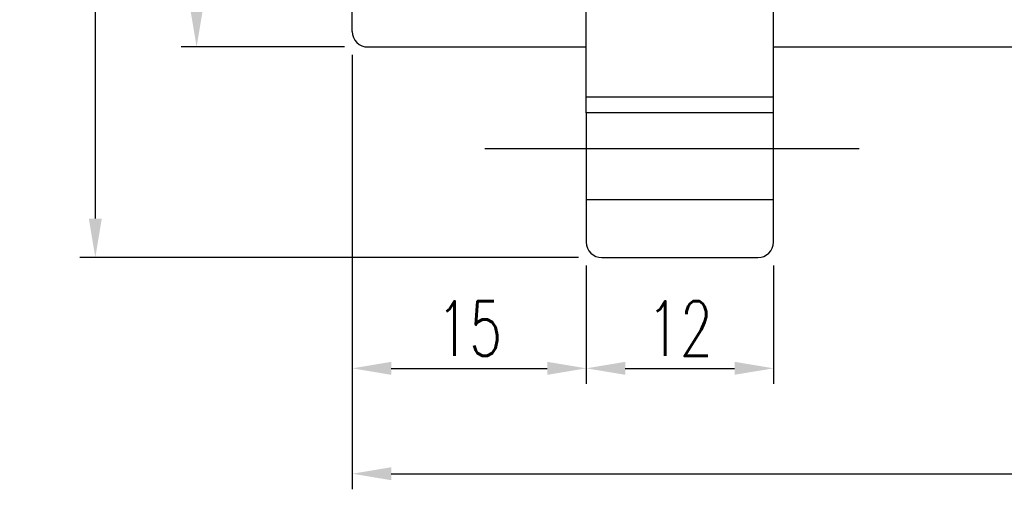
# Model space of a CAD drawing. Header units: millimetres. Extents: x 778 to 1020, y 801 to 920.
# Tile 2 of 49: x 875 to 938, y 801 to 831. Entities that reach past the tile are written whole.
import ezdxf
from ezdxf.lldxf.tags import DXFTag

# ---------------------------------------------------------------- set-up
doc = ezdxf.new("R2010")
doc.units = ezdxf.units.MM
doc.header["$LTSCALE"] = 0.1
doc.layers.get('Defpoints').update_dxf_attribs({"linetype": 'CONTINUOUS'})
doc.layers.add('layer 1', color=7, linetype='CONTINUOUS')
doc.styles.add('DIM-7', font='SIMPLEX.shx', dxfattribs={"width": 0.7, "bigfont": 'chineset.shx'})
tags = doc.linetypes.add('DASHED', pattern=[25.72, 12.86, -12.86]).pattern_tags.tags
tags[6:7] = [DXFTag(74, 4), DXFTag(75, 0), DXFTag(340, '0'), DXFTag(46, 0.0), DXFTag(50, 0.0), DXFTag(44, 0.0), DXFTag(45, 0.0)]
tags[4:5] = [DXFTag(74, 4), DXFTag(75, 0), DXFTag(340, '0'), DXFTag(46, 0.0), DXFTag(50, 0.0), DXFTag(44, 0.0), DXFTag(45, 0.0)]
doc.dimstyles.new('CNS', dxfattribs={"dimtxt": 3.5, "dimasz": 2.5, "dimexe": 1, "dimexo": 1.5, "dimgap": 0.09, "dimtad": 0, "dimdsep": 46, "dimtxsty": 'DIM-7', "dimcen": 0.09, "dimclrd": 1, "dimclre": 1, "dimclrt": 4, "dimadec": 0, "dimazin": 0, "dimtfac": 1, "dimtix": 1, "dimtmove": 2, "dimatfit": 3, "dimfxl": 1, "dimtvp": 0.971429, "dimtolj": 1, "dimarcsym": 0})

# ---------------------------------------------------------------- blocks, each defined once
blk = doc.blocks.new('*D2')
at = {"layer": 'Defpoints', "color": 0, "transparency": 16777216}
for p in [(897.633, 875.972), (886.653, 828.972), (897.633, 828.972)]:
    blk.add_point(p, dxfattribs=at)
at = {"layer": 'layer 1', "lineweight": -2, "transparency": 16777216}
for p, q in [((896.133, 875.972), (885.653, 875.972)), ((886.653, 873.472), (886.653, 831.472)), ((896.133, 828.972), (885.653, 828.972))]:
    blk.add_line(p, q, dxfattribs=at)
at = {"layer": 'layer 1', "transparency": 16777216}
for points in [[(886.236, 873.472), (887.069, 873.472), (886.653, 875.972)], [(886.236, 831.472), (887.069, 831.472), (886.653, 828.972)]]:
    blk.add_solid(points, dxfattribs=at)
at = {"layer": 'layer 1', "transparency": 16777216, "insert": (884.103, 852.472), "char_height": 3.5, "attachment_point": 5, "rotation": 90, "style": 'DIM-7'}
blk.add_mtext('\\A1;%%C47', dxfattribs=at)
blk = doc.blocks.new('*D3')
at = {"layer": 'Defpoints', "color": 0, "transparency": 16777216}
for p in [(896.633, 829.972), (911.633, 816.472), (911.633, 808.377)]:
    blk.add_point(p, dxfattribs=at)
at = {"layer": 'layer 1', "lineweight": -2, "transparency": 16777216}
for p, q in [((896.633, 828.472), (896.633, 807.377)), ((911.633, 814.972), (911.633, 807.377)), ((899.133, 808.377), (909.133, 808.377))]:
    blk.add_line(p, q, dxfattribs=at)
at = {"layer": 'layer 1', "transparency": 16777216}
for points in [[(899.133, 808.794), (899.133, 807.961), (896.633, 808.377)], [(909.133, 808.794), (909.133, 807.961), (911.633, 808.377)]]:
    blk.add_solid(points, dxfattribs=at)
at = {"layer": 'layer 1', "transparency": 16777216, "insert": (904.133, 810.927), "char_height": 3.5, "attachment_point": 5, "style": 'DIM-7'}
blk.add_mtext('\\A1;15', dxfattribs=at)
blk = doc.blocks.new('*D4')
at = {"layer": 'Defpoints', "color": 0, "transparency": 16777216}
for p in [(911.633, 816.472), (923.633, 816.472), (923.633, 808.377)]:
    blk.add_point(p, dxfattribs=at)
at = {"layer": 'layer 1', "lineweight": -2, "transparency": 16777216}
for p, q in [((911.633, 814.972), (911.633, 807.377)), ((923.633, 814.972), (923.633, 807.377)), ((914.133, 808.377), (921.133, 808.377))]:
    blk.add_line(p, q, dxfattribs=at)
at = {"layer": 'layer 1', "transparency": 16777216}
for points in [[(914.133, 808.794), (914.133, 807.961), (911.633, 808.377)], [(921.133, 808.794), (921.133, 807.961), (923.633, 808.377)]]:
    blk.add_solid(points, dxfattribs=at)
at = {"layer": 'layer 1', "transparency": 16777216, "insert": (917.633, 810.927), "char_height": 3.5, "attachment_point": 5, "style": 'DIM-7'}
blk.add_mtext('\\A1;12', dxfattribs=at)
blk = doc.blocks.new('*D5')
at = {"layer": 'Defpoints', "color": 0, "transparency": 16777216}
for p in [(896.633, 829.972), (1004.633, 829.972), (1004.633, 801.624)]:
    blk.add_point(p, dxfattribs=at)
at = {"layer": 'layer 1', "lineweight": -2, "transparency": 16777216}
for p, q in [((896.633, 828.472), (896.633, 800.624)), ((1004.633, 828.472), (1004.633, 800.624)), ((899.133, 801.624), (1002.133, 801.624))]:
    blk.add_line(p, q, dxfattribs=at)
at = {"layer": 'layer 1', "transparency": 16777216}
for points in [[(899.133, 802.04), (899.133, 801.207), (896.633, 801.624)], [(1002.133, 802.04), (1002.133, 801.207), (1004.633, 801.624)]]:
    blk.add_solid(points, dxfattribs=at)
at = {"layer": 'layer 1', "transparency": 16777216, "insert": (950.633, 804.174), "char_height": 3.5, "attachment_point": 5, "style": 'DIM-7'}
blk.add_mtext('\\A1;108', dxfattribs=at)
blk = doc.blocks.new('*D10')
at = {"layer": 'Defpoints', "color": 0, "transparency": 16777216}
for p in [(912.633, 889.472), (880.159, 815.472), (912.633, 815.472)]:
    blk.add_point(p, dxfattribs=at)
at = {"layer": 'layer 1', "lineweight": -2, "transparency": 16777216}
for p, q in [((911.133, 889.472), (879.159, 889.472)), ((880.159, 886.972), (880.159, 817.972)), ((911.133, 815.472), (879.159, 815.472))]:
    blk.add_line(p, q, dxfattribs=at)
at = {"layer": 'layer 1', "transparency": 16777216}
for points in [[(879.742, 886.972), (880.575, 886.972), (880.159, 889.472)], [(879.742, 817.972), (880.575, 817.972), (880.159, 815.472)]]:
    blk.add_solid(points, dxfattribs=at)
at = {"layer": 'layer 1', "transparency": 16777216, "insert": (877.609, 852.472), "char_height": 3.5, "attachment_point": 5, "rotation": 90, "style": 'DIM-7'}
blk.add_mtext('\\A1;%%C74', dxfattribs=at)

msp = doc.modelspace()

# ---------------------------------------------------------------- linework, layer by layer
at = {"layer": 'layer 1', "linetype": 'Continuous'}
for p, q in [((923.633, 816.472), (923.633, 888.472)), ((911.633, 824.746), (911.633, 880.198)), ((896.633, 829.972), (896.633, 874.972)), ((897.633, 828.972), (911.633, 828.972)), ((923.633, 828.972), (1003.633, 828.972)), ((911.633, 824.746), (911.633, 816.472)), ((923.633, 824.746), (911.633, 824.746)), ((912.633, 815.472), (922.633, 815.472))]:
    msp.add_line(p, q, dxfattribs=at)
at = {"layer": 'layer 1', "linetype": 'DASHED'}
for p, q in [((911.633, 825.772), (923.633, 825.772)), ((923.633, 819.172), (911.633, 819.172))]:
    msp.add_line(p, q, dxfattribs=at)
at = {"layer": 'layer 1', "ltscale": 5}
msp.add_line((905.133, 822.472), (929.133, 822.472), dxfattribs=at)
at = {"layer": 'layer 1', "linetype": 'Continuous'}
for centre, start, end in [((897.633, 829.972), 180, 270), ((912.633, 816.472), 180, 270), ((922.633, 816.472), 270, 0)]:
    msp.add_arc(centre, 1, start, end, dxfattribs=at)

# ---------------------------------------------------------------- dimensions: what is measured, and where the dimension line sits
at = {"layer": 'layer 1'}
for base, p1, p2, picture, middle in [((880.159, 815.472), (912.633, 889.472), (912.633, 815.472), '*D10', (877.609, 852.472)), ((886.653, 828.972), (897.633, 875.972), (897.633, 828.972), '*D2', (884.103, 852.472))]:
    dim = msp.add_linear_dim(base=base, p1=p1, p2=p2, angle=90, text='%%C<>', dimstyle='CNS', override={"dimgap": 0.8, "dimtad": 1, "dimclrd": 256, "dimclre": 256, "dimclrt": 256, "dimadec": 2, "dimazin": 2, "dimtmove": 1, "dimatfit": 0}, dxfattribs=at)
    dim.commit()
    dim.dimension.update_dxf_attribs({"geometry": picture, "text_midpoint": middle})
for base, p2, picture, middle in [((911.633, 808.377), (911.633, 816.472), '*D3', (904.133, 810.927)), ((1004.633, 801.624), (1004.633, 829.972), '*D5', (950.633, 804.174))]:
    dim = msp.add_linear_dim(base=base, p1=(896.633, 829.972), p2=p2, dimstyle='CNS', override={"dimgap": 0.8, "dimtad": 1, "dimclrd": 256, "dimclre": 256, "dimclrt": 256, "dimadec": 2, "dimazin": 2, "dimtmove": 1, "dimatfit": 0}, dxfattribs=at)
    dim.commit()
    dim.dimension.update_dxf_attribs({"geometry": picture, "text_midpoint": middle})
dim = msp.add_linear_dim(base=(923.633, 808.377), p1=(911.633, 816.472), p2=(923.633, 816.472), dimstyle='CNS', override={"dimgap": 0.8, "dimtad": 1, "dimclrd": 256, "dimclre": 256, "dimclrt": 256, "dimadec": 2, "dimazin": 2, "dimtmove": 1, "dimatfit": 0}, dxfattribs=at)
dim.commit()
dim.dimension.update_dxf_attribs({"geometry": '*D4', "text_midpoint": (917.633, 808.377), "dimtype": 160})

doc.saveas('drawing.dxf')
